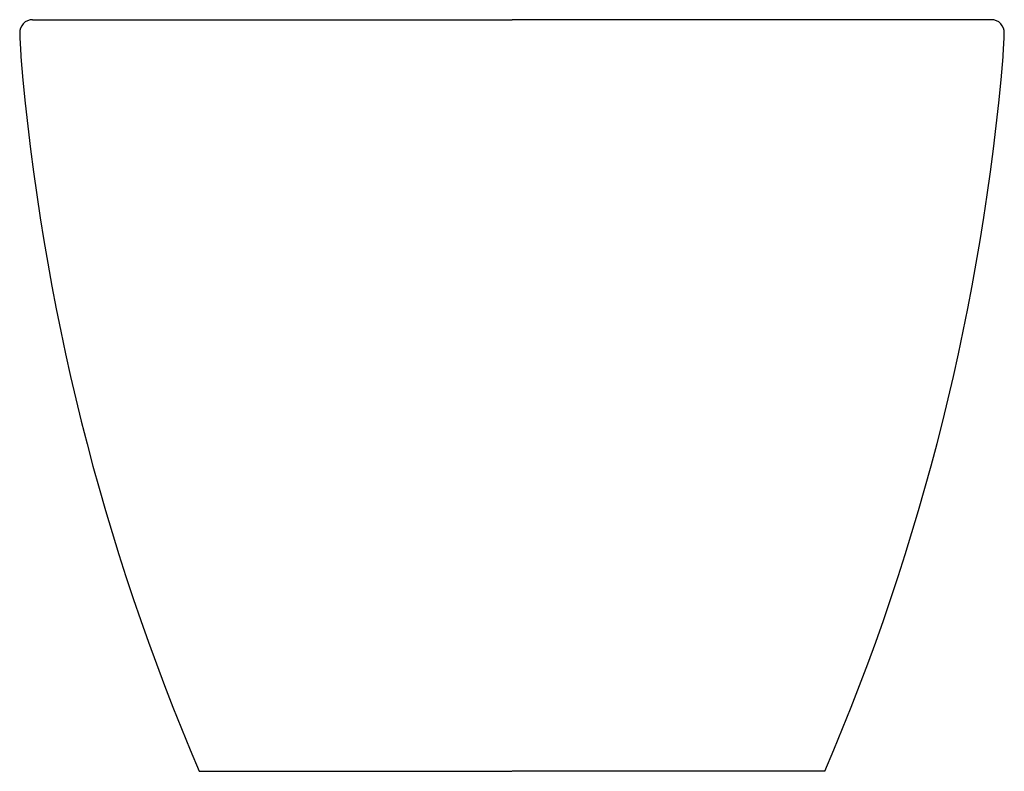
# Model space of a CAD drawing. Header units: millimetres. Extents: x 4730.252 to 4730.632, y 3058.631 to 3058.921.
import ezdxf

# ---------------------------------------------------------------- set-up
doc = ezdxf.new("R2010")
doc.units = ezdxf.units.MM
doc.layers.add('SANINDUSA', color=3, linetype='Continuous')

msp = doc.modelspace()

# ---------------------------------------------------------------- linework, layer by layer
at = {"layer": 'SANINDUSA'}
for p, q in [((4730.252187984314, 3058.906418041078), (4730.252188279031, 3058.906418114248)), ((4730.631073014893, 3058.906418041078), (4730.631072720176, 3058.906418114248)), ((4730.320956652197, 3058.630771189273), (4730.321914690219, 3058.630771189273)), ((4730.56230434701, 3058.630771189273), (4730.561346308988, 3058.630771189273))]:
    msp.add_line(p, q, dxfattribs=at)
for centre, radius, start, end in [((4730.256708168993, 3058.915771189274), 0.005000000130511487, 90, 182.5187351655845), ((4730.626552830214, 3058.915771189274), 0.005000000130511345, 357.4812648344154, 90), ((4731.135804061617, 3058.980604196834), 0.8867320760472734, 184.8012958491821, 203.2374649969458), ((4729.747445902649, 3058.980484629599), 0.8867320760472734, 336.7724037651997, 355.2085729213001)]:
    msp.add_arc(centre, radius, start, end, dxfattribs=at)
for points, knots in [([(4730.256708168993, 3058.920771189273), (4730.256708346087, 3058.920771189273), (4730.25672911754, 3058.920771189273), (4730.25682802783, 3058.920771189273), (4730.256904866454, 3058.920771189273), (4730.257228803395, 3058.920771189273), (4730.257569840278, 3058.920771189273), (4730.258316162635, 3058.920771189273), (4730.2586041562, 3058.920771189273), (4730.259267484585, 3058.920771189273), (4730.259642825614, 3058.920771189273), (4730.260908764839, 3058.920771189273), (4730.261940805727, 3058.920771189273), (4730.264451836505, 3058.920771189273), (4730.265931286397, 3058.920771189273), (4730.26942515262, 3058.920771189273), (4730.271439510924, 3058.920771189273), (4730.274947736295, 3058.920771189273), (4730.27619838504, 3058.920771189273), (4730.278879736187, 3058.920771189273), (4730.280313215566, 3058.920771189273), (4730.283358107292, 3058.920771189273), (4730.284970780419, 3058.920771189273), (4730.287535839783, 3058.920771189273), (4730.288415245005, 3058.920771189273), (4730.290224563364, 3058.920771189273), (4730.291155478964, 3058.920771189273), (4730.29401948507, 3058.920771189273), (4730.296019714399, 3058.920771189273), (4730.300211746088, 3058.920771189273), (4730.302404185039, 3058.920771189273), (4730.309275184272, 3058.920771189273), (4730.314249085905, 3058.920771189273), (4730.322272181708, 3058.920771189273), (4730.325041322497, 3058.920771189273), (4730.330769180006, 3058.920771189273), (4730.333699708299, 3058.920771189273), (4730.342676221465, 3058.920771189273), (4730.348908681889, 3058.920771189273), (4730.361857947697, 3058.920771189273), (4730.368574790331, 3058.920771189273), (4730.377289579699, 3058.920771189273), (4730.379047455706, 3058.920771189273), (4730.382571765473, 3058.920771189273), (4730.384341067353, 3058.920771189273), (4730.389670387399, 3058.920771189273), (4730.393251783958, 3058.920771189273), (4730.404082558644, 3058.920771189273), (4730.411417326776, 3058.920771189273), (4730.422611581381, 3058.920771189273), (4730.426375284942, 3058.920771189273), (4730.432073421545, 3058.920771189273), (4730.433984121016, 3058.920771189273), (4730.43780562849, 3058.920771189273), (4730.439717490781, 3058.920771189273), (4730.441630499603, 3058.920771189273)], [0, 0, 0, 0, 0.0312499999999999, 0.0312499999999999, 0.0624999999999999, 0.0624999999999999, 0.1249999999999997, 0.1249999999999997, 0.1562499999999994, 0.1562499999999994, 0.1874999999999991, 0.1874999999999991, 0.2499999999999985, 0.2499999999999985, 0.3124999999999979, 0.3124999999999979, 0.3749999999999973, 0.3749999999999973, 0.406249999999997, 0.406249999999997, 0.4374999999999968, 0.4374999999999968, 0.4687499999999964, 0.4687499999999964, 0.4843749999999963, 0.4843749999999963, 0.4999999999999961, 0.4999999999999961, 0.531249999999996, 0.531249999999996, 0.5624999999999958, 0.5624999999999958, 0.624999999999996, 0.624999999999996, 0.6562499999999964, 0.6562499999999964, 0.6874999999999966, 0.6874999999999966, 0.7499999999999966, 0.7499999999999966, 0.8124999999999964, 0.8124999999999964, 0.8281249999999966, 0.8281249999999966, 0.8437499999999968, 0.8437499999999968, 0.8749999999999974, 0.8749999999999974, 0.9374999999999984, 0.9374999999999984, 0.9687499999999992, 0.9687499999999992, 0.9843749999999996, 0.9843749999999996, 1, 1, 1, 1]), ([(4730.626552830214, 3058.920771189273), (4730.626552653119, 3058.920771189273), (4730.626531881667, 3058.920771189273), (4730.626432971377, 3058.920771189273), (4730.626356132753, 3058.920771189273), (4730.626032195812, 3058.920771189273), (4730.625691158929, 3058.920771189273), (4730.624944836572, 3058.920771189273), (4730.624656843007, 3058.920771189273), (4730.623993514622, 3058.920771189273), (4730.623618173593, 3058.920771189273), (4730.622352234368, 3058.920771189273), (4730.62132019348, 3058.920771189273), (4730.618809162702, 3058.920771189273), (4730.61732971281, 3058.920771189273), (4730.613835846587, 3058.920771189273), (4730.611821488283, 3058.920771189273), (4730.608313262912, 3058.920771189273), (4730.607062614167, 3058.920771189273), (4730.60438126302, 3058.920771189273), (4730.602947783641, 3058.920771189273), (4730.599902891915, 3058.920771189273), (4730.598290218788, 3058.920771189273), (4730.595725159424, 3058.920771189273), (4730.594845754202, 3058.920771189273), (4730.593036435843, 3058.920771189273), (4730.592105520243, 3058.920771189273), (4730.589241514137, 3058.920771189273), (4730.587241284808, 3058.920771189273), (4730.583049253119, 3058.920771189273), (4730.580856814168, 3058.920771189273), (4730.573985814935, 3058.920771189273), (4730.569011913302, 3058.920771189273), (4730.560988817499, 3058.920771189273), (4730.55821967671, 3058.920771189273), (4730.5524918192, 3058.920771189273), (4730.549561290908, 3058.920771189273), (4730.540584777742, 3058.920771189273), (4730.534352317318, 3058.920771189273), (4730.52140305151, 3058.920771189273), (4730.514686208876, 3058.920771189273), (4730.505971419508, 3058.920771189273), (4730.504213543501, 3058.920771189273), (4730.500689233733, 3058.920771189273), (4730.498919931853, 3058.920771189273), (4730.493590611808, 3058.920771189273), (4730.490009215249, 3058.920771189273), (4730.479178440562, 3058.920771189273), (4730.471843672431, 3058.920771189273), (4730.460649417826, 3058.920771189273), (4730.456885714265, 3058.920771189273), (4730.451187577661, 3058.920771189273), (4730.449276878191, 3058.920771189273), (4730.445455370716, 3058.920771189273), (4730.443543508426, 3058.920771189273), (4730.441630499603, 3058.920771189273)], [0, 0, 0, 0, 0.0312499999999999, 0.0312499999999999, 0.0624999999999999, 0.0624999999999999, 0.1249999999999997, 0.1249999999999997, 0.1562499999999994, 0.1562499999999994, 0.1874999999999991, 0.1874999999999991, 0.2499999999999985, 0.2499999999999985, 0.3124999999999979, 0.3124999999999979, 0.3749999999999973, 0.3749999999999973, 0.406249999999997, 0.406249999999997, 0.4374999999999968, 0.4374999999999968, 0.4687499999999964, 0.4687499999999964, 0.4843749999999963, 0.4843749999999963, 0.4999999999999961, 0.4999999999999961, 0.531249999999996, 0.531249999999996, 0.5624999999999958, 0.5624999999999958, 0.624999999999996, 0.624999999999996, 0.6562499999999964, 0.6562499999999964, 0.6874999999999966, 0.6874999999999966, 0.7499999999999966, 0.7499999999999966, 0.8124999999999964, 0.8124999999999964, 0.8281249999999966, 0.8281249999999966, 0.8437499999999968, 0.8437499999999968, 0.8749999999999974, 0.8749999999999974, 0.9374999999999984, 0.9374999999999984, 0.9687499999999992, 0.9687499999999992, 0.9843749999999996, 0.9843749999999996, 1, 1, 1, 1]), ([(4730.251710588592, 3058.915606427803), (4730.251780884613, 3058.914074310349), (4730.251921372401, 3058.911012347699), (4730.25209799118, 3058.907948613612), (4730.252186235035, 3058.906417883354)], [0, 0, 0, 0, 0.50037104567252, 1, 1, 1, 1]), ([(4730.631074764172, 3058.906417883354), (4730.631163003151, 3058.907948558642), (4730.631339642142, 3058.911012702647), (4730.631480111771, 3058.914074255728), (4730.631550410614, 3058.915606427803)], [0, 0, 0, 0, 0.4995441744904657, 0.9999999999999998, 0.9999999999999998, 0.9999999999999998, 0.9999999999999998]), ([(4730.321914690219, 3058.630771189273), (4730.321952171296, 3058.630771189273), (4730.322856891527, 3058.630771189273), (4730.326350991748, 3058.630771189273), (4730.3289402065, 3058.630771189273), (4730.335659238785, 3058.630771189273), (4730.339788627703, 3058.630771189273), (4730.346965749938, 3058.630771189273), (4730.349521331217, 3058.630771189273), (4730.354923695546, 3058.630771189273), (4730.357770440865, 3058.630771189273), (4730.363716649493, 3058.630771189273), (4730.366816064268, 3058.630771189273), (4730.373227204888, 3058.630771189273), (4730.376538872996, 3058.630771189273), (4730.383333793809, 3058.630771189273), (4730.386816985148, 3058.630771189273), (4730.393915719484, 3058.630771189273), (4730.397531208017, 3058.630771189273), (4730.408522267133, 3058.630771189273), (4730.416039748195, 3058.630771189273), (4730.429597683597, 3058.630771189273), (4730.435610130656, 3058.630771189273), (4730.441630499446, 3058.630771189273)], [0.5119297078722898, 0.5119297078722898, 0.5119297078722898, 0.5119297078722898, 0.5744297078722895, 0.5744297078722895, 0.6369297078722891, 0.6369297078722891, 0.6994297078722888, 0.6994297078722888, 0.7306797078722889, 0.7306797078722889, 0.7619297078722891, 0.7619297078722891, 0.7931797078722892, 0.7931797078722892, 0.8244297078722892, 0.8244297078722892, 0.8556797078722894, 0.8556797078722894, 0.8869297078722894, 0.8869297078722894, 0.9494297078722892, 0.9494297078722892, 0.9985311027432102, 0.9985311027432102, 0.9985311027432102, 0.9985311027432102]), ([(4730.561346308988, 3058.630771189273), (4730.561308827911, 3058.630771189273), (4730.560404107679, 3058.630771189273), (4730.556910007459, 3058.630771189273), (4730.554320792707, 3058.630771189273), (4730.547601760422, 3058.630771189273), (4730.543472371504, 3058.630771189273), (4730.536295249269, 3058.630771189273), (4730.53373966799, 3058.630771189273), (4730.528337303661, 3058.630771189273), (4730.525490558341, 3058.630771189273), (4730.519544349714, 3058.630771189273), (4730.516444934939, 3058.630771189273), (4730.510033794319, 3058.630771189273), (4730.506722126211, 3058.630771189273), (4730.499927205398, 3058.630771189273), (4730.496444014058, 3058.630771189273), (4730.489345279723, 3058.630771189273), (4730.48572979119, 3058.630771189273), (4730.474738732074, 3058.630771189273), (4730.467221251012, 3058.630771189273), (4730.453663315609, 3058.630771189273), (4730.447650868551, 3058.630771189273), (4730.441630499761, 3058.630771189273)], [0.5119297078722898, 0.5119297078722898, 0.5119297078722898, 0.5119297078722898, 0.5744297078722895, 0.5744297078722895, 0.6369297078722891, 0.6369297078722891, 0.6994297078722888, 0.6994297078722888, 0.7306797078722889, 0.7306797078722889, 0.7619297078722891, 0.7619297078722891, 0.7931797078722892, 0.7931797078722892, 0.8244297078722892, 0.8244297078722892, 0.8556797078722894, 0.8556797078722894, 0.8869297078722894, 0.8869297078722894, 0.9494297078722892, 0.9494297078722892, 0.9985311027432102, 0.9985311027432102, 0.9985311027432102, 0.9985311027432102])]:
    msp.add_open_spline(points, degree=3, knots=knots, dxfattribs=at)

doc.saveas('drawing.dxf')
